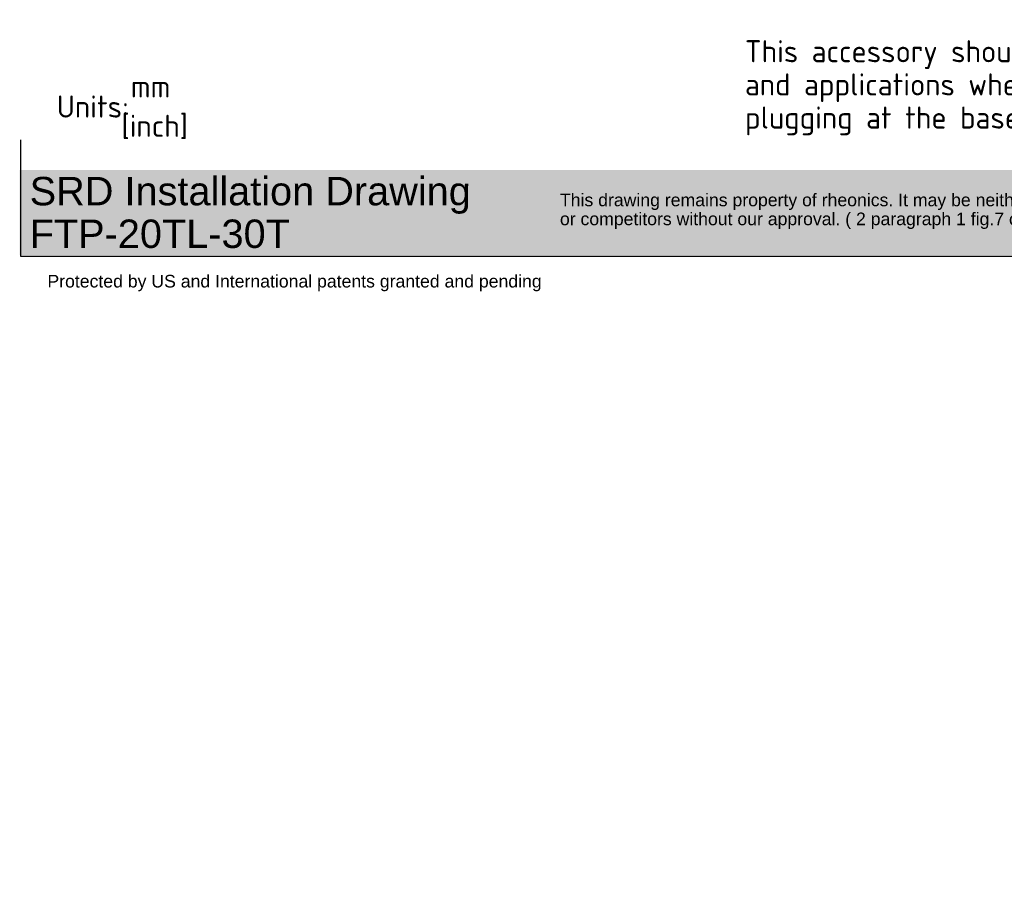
# Paper-space layout 'Sheet2' of a CAD drawing. Header units: millimetres. Extents: x 0 to 296, y -87 to 197.
# Tile 1 of 4: x 0 to 156, y -87 to 50. Entities that reach past the tile are written whole.
import ezdxf
from ezdxf import colors
from ezdxf.entities.mleader import LeaderData, LeaderLine
from ezdxf.math import Vec2, Vec3

# ---------------------------------------------------------------- set-up
doc = ezdxf.new("R2010")
doc.units = ezdxf.units.MM
doc.layers.add('Default', color=7, linetype='Continuous')

# ---------------------------------------------------------------- blocks, each defined once
blk = doc.blocks.new('_Dot')
at = {"color": 0, "linetype": 'ByBlock', "lineweight": -2}
blk.add_line((-0.5, 0), (-1, 0), dxfattribs=at)
at = {"color": 0, "linetype": 'ByBlock', "const_width": 0.5}
blk.add_lwpolyline([(-0.25, 0, 1), (0.25, 0, 1)], format="xyb", close=True, dxfattribs=at)

psp = doc.layouts.new('Sheet2')

# ---------------------------------------------------------------- hatches: boundary and pattern name
at = {"layer": 'Default', "linetype": 'Continuous'}
psp.add_hatch(color=7, dxfattribs=at).paths.add_polyline_path([(207.949, 26.057), (0.068, 26.057), (0.068, 12.599), (207.949, 12.599)])

# ---------------------------------------------------------------- linework, layer by layer
at = {"layer": 'Default', "color": 7, "linetype": 'Continuous'}
for p, q in [((0.23, 12.363), (0.23, 30.84)), ((208.108, 12.363), (0.23, 12.363))]:
    psp.add_line(p, q, dxfattribs=at)

# ---------------------------------------------------------------- leaders
ml = psp.add_multileader_mtext('Standard', dxfattribs=at)
ml.set_content('{\\pxsm0.9;\\fSolid Edge ISO|b0||i0||c0|p34;\\W1.;This accessory should not be used in fluids\\Pand applications where there is a chance of\\Pplugging at the base of the sensor.\\P}', color=7)
ml.set_leader_properties()
ml.build(insert=Vec2(0, 0))
ml.multileader.update_dxf_attribs({"dogleg_length": 5.25, "arrow_head_size": 3.5})
ctx = ml.context
ctx.base_point, ctx.char_height, ctx.arrow_head_size, ctx.landing_gap_size = Vec3(113.706, 44.373), 3.5, 3.5, 1.225
notes = []
notes.append((ctx, [(0, (1, 1, 0), (196.162, 44.373), (-1, 0), 5.25, [(0, [(227.181, 70.681)], 0, [])])]))
ctx.mtext.insert = Vec3(114.931, 46.589)
ml = psp.add_multileader_mtext('Standard', dxfattribs=at)
ml.set_content('{\\pxsm0.9;\\fSolid Edge ISO|b0||i0||c0|p34;\\W1.;mm\\P}', color=7)
ml.set_leader_properties()
ml.set_arrow_properties(name='DOT')
ml.build(insert=Vec2(0, 0))
ml.multileader.update_dxf_attribs({"leader_type": 0, "dogleg_length": 0, "arrow_head_size": 3.5})
ctx = ml.context
ctx.base_point, ctx.char_height, ctx.arrow_head_size, ctx.landing_gap_size = Vec3(16.436, 39.27), 3.5, 3.5, 1.225
ctx.mtext.insert = Vec3(17.661, 41.02)
ml = psp.add_multileader_mtext('Standard', dxfattribs=at)
ml.set_content('{\\pxsm0.9;\\fSolid Edge ISO|b0||i0||c0|p34;\\W1.;Units:\\P}', color=7)
ml.set_leader_properties()
ml.set_arrow_properties(name='DOT')
ml.build(insert=Vec2(0, 0))
ml.multileader.update_dxf_attribs({"leader_type": 0, "dogleg_length": 0, "arrow_head_size": 3.5})
ctx = ml.context
ctx.base_point, ctx.char_height, ctx.arrow_head_size, ctx.landing_gap_size = Vec3(4.715, 36.072), 3.5, 3.5, 1.225
ctx.mtext.insert = Vec3(5.94, 37.831)
ml = psp.add_multileader_mtext('Standard', dxfattribs=at)
ml.set_content('{\\pxsm0.9;\\fSolid Edge ISO|b0||i0||c0|p34;\\W1.;[inch]\\P}', color=7)
ml.set_leader_properties()
ml.build(insert=Vec2(0, 0))
ml.multileader.update_dxf_attribs({"dogleg_length": 0, "arrow_head_size": 0.805})
ctx = ml.context
ctx.base_point, ctx.char_height, ctx.arrow_head_size, ctx.landing_gap_size = Vec3(14.967, 33.026), 3.5, 0.805, 1.225
ctx.mtext.insert = Vec3(16.192, 34.782)
ml = psp.add_multileader_mtext('Standard', dxfattribs=at)
ml.set_content('{\\pxsm0.9;\\fArial|b0||i0||c0|p34;\\W1.;SRD Installation Drawing\\PFTP-20TL-30T\\P}', color=7)
ml.set_leader_properties()
ml.set_arrow_properties(name='DOT')
ml.build(insert=Vec2(0, 0))
ml.multileader.update_dxf_attribs({"leader_type": 0, "dogleg_length": 0, "arrow_head_size": 4.5})
ctx = ml.context
ctx.base_point, ctx.char_height, ctx.arrow_head_size, ctx.landing_gap_size = Vec3(0.071, 22.655), 4.5, 4.5, 1.575
ctx.mtext.insert = Vec3(1.646, 24.943)
ml = psp.add_multileader_mtext('Standard', dxfattribs=at)
ml.set_content('{\\pxsm0.9;\\fArial|b0||i0||c0|p34;\\W1.;This drawing remains property of rheonics. It may be neither copied nor informed to third persons \\Por competitors without our approval. ( 2 paragraph 1 fig.7 copyright act of 9th Sept. 1965)\\P}', color=7)
ml.set_leader_properties()
ml.set_arrow_properties(name='DOT')
ml.build(insert=Vec2(0, 0))
ml.multileader.update_dxf_attribs({"leader_type": 0, "dogleg_length": 0, "arrow_head_size": 2})
ctx = ml.context
ctx.base_point, ctx.char_height, ctx.arrow_head_size, ctx.landing_gap_size = Vec3(84.93, 21.004), 2, 2, 0.7
ctx.mtext.insert = Vec3(85.63, 22.298)
ml = psp.add_multileader_mtext('Standard', dxfattribs=at)
ml.set_content('{\\pxsm0.9;\\fArial|b0||i0||c0|p34;\\W1.;Protected by US and International patents granted and pending\\P}', color=7)
ml.set_leader_properties()
ml.set_arrow_properties(name='DOT')
ml.build(insert=Vec2(0, 0))
ml.multileader.update_dxf_attribs({"leader_type": 0, "dogleg_length": 0, "arrow_head_size": 2})
ctx = ml.context
ctx.base_point, ctx.char_height, ctx.arrow_head_size, ctx.landing_gap_size = Vec3(3.757, 8.139), 2, 2, 0.7
ctx.mtext.insert = Vec3(4.457, 9.432)
for ctx, leaders in notes:
    for number, flags, end, landing, length, lines in leaders:
        leader = LeaderData()
        leader.index, (leader.has_last_leader_line, leader.has_dogleg_vector, leader.attachment_direction) = number, flags
        leader.last_leader_point, leader.dogleg_vector, leader.dogleg_length = Vec3(end), Vec3(landing), length
        for number, points, colour, breaks in lines:
            line = LeaderLine()
            line.index, line.vertices, line.color, line.breaks = number, Vec3.list(points), colors.encode_raw_color(colour), breaks
            leader.lines.append(line)
        ctx.leaders.append(leader)

doc.saveas('drawing.dxf')
